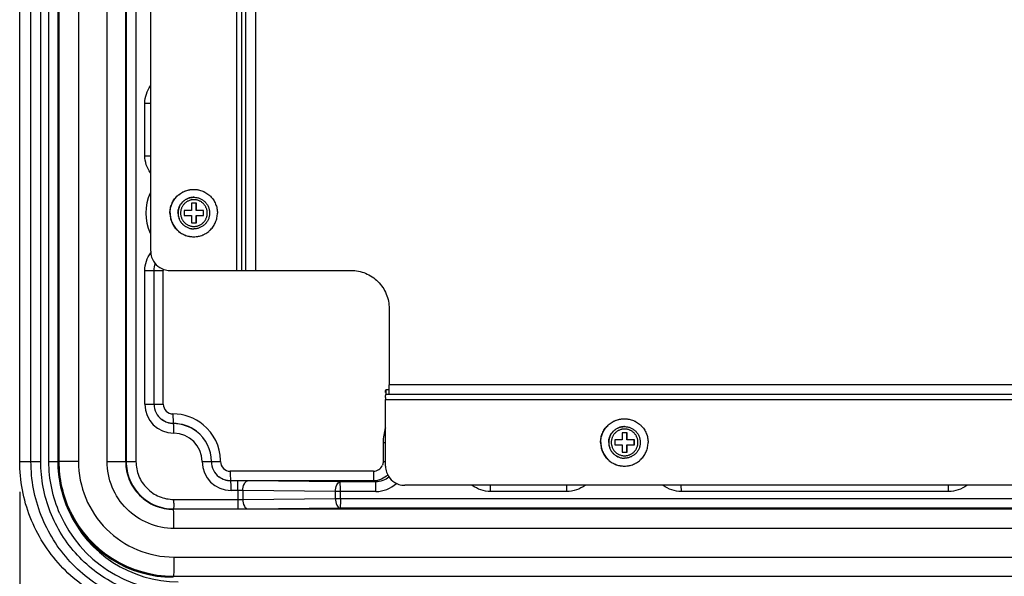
# Model space of a CAD drawing. Header units: inches. Extents: x 0 to 34, y 0 to 22.
# Tile 4 of 124: x 1.9 to 3.9, y 12.3 to 13.5. Entities that reach past the tile are written whole.
import ezdxf

# ---------------------------------------------------------------- set-up
doc = ezdxf.new("R2010")
doc.units = ezdxf.units.IN
doc.header["$LTSCALE"] = 1.87
doc.header["$MEASUREMENT"] = 0
doc.layers.get('0').update_dxf_attribs({"linetype": 'CONTINUOUS'})
doc.layers.add('02___PRT_ALL_AXES', color=7, linetype='CONTINUOUS')
doc.layers.add('DIMENSIONS', color=7, linetype='CONTINUOUS')
doc.styles.get("Standard").update_dxf_attribs({"font": 'txt', "width": 0.8})
doc.dimstyles.new('DIMSTYLE_2', dxfattribs={"dimtxt": 0.125, "dimasz": 0.18, "dimexe": 0.125, "dimexo": 0.0625, "dimgap": 0.0625, "dimtad": 0, "dimtih": 1, "dimtoh": 1, "dimlfac": 2, "dimzin": 0, "dimdsep": 46, "dimtxsty": 'STANDARD', "dimblk": '_FILLED', "dimblk1": '_FILLED', "dimblk2": '_FILLED', "dimcen": 0.09, "dimazin": 0, "dimtp": 0.01, "dimtm": 0.01, "dimtfac": 1, "dimtofl": 0, "dimtmove": 0, "dimatfit": 3, "dimldrblk": '_FILLED', "dimfxl": 1, "dimtolj": 1, "dimtzin": 0, "dimarcsym": 0})

# ---------------------------------------------------------------- blocks, each defined once
blk = doc.blocks.new('_FILLED')
at = {"color": 0, "linetype": 'BYBLOCK'}
blk.add_solid([(0, 0), (-1, 0.174), (-1, -0.174)], dxfattribs=at)
blk = doc.blocks.new('*D5')
at = {"layer": 'DIMENSIONS', "color": 2, "linetype": 'CONTINUOUS'}
for p, q in [((1.8875, 12.5141), (1.8875, 10.7081)), ((7.6723, 11.77), (7.6723, 10.7081)), ((1.8875, 10.8331), (3.9549, 10.8331)), ((7.6723, 10.8331), (5.6049, 10.8331))]:
    blk.add_line(p, q, dxfattribs=at)
at = {"layer": 'DIMENSIONS', "color": 2, "linetype": 'CONTINUOUS', "xscale": 0.18, "yscale": 0.18, "zscale": 0.18, "rotation": 180}
blk.add_blockref('_FILLED', (1.8875, 10.8331), dxfattribs=at)
at = {"layer": 'DIMENSIONS', "color": 2, "linetype": 'CONTINUOUS', "xscale": 0.18, "yscale": 0.18, "zscale": 0.18}
blk.add_blockref('_FILLED', (7.6723, 10.8331), dxfattribs=at)
at = {"layer": 'DIMENSIONS', "color": 2, "linetype": 'CONTINUOUS', "insert": (4.7799, 10.8956), "char_height": 0.125, "width": 1.525, "attachment_point": 2, "line_spacing_factor": 0.9}
blk.add_mtext('293.86{\\ftxt.shx;\\W1.000000;\\H0.125000; }[11.569]', dxfattribs=at)
blk = doc.blocks.new('*D6')
at = {"layer": 'DIMENSIONS', "color": 2, "linetype": 'CONTINUOUS'}
for p, q in [((1.8875, 12.5141), (1.8875, 9.9581)), ((13.1711, 11.77), (13.1711, 9.9581)), ((1.8875, 10.0831), (6.6043, 10.0831)), ((13.1711, 10.0831), (8.4543, 10.0831))]:
    blk.add_line(p, q, dxfattribs=at)
at = {"layer": 'DIMENSIONS', "color": 2, "linetype": 'CONTINUOUS', "xscale": 0.18, "yscale": 0.18, "zscale": 0.18}
for p, rotation in [((1.8875, 10.0831), 180), ((13.1711, 10.0831), 360)]:
    blk.add_blockref('_FILLED', p, dxfattribs=dict(at, rotation=rotation))
at = {"layer": 'DIMENSIONS', "color": 2, "linetype": 'CONTINUOUS', "insert": (7.5293, 10.1456), "char_height": 0.125, "width": 1.725, "attachment_point": 2, "line_spacing_factor": 0.9}
blk.add_mtext('(573.21{\\ftxt.shx;\\W1.000000;\\H0.125000; }[22.567])', dxfattribs=at)

msp = doc.modelspace()

# ---------------------------------------------------------------- linework, layer by layer
at = {"color": 7, "linetype": 'CONTINUOUS'}
for p, q in [((1.8875, 12.5766), (1.8875, 16.7498)), ((1.9108, 12.5766), (1.9108, 16.7498)), ((1.931, 12.5766), (1.931, 16.7498)), ((1.9477, 12.5766), (1.9477, 16.7498)), ((1.9668, 12.5766), (1.9668, 16.7498)), ((1.968, 12.5766), (1.968, 16.7498)), ((1.9682, 16.7498), (1.9682, 12.5766)), ((2.0087, 16.7498), (2.0087, 12.5766)), ((2.0677, 12.5766), (2.0677, 16.7498)), ((2.106, 12.5766), (2.106, 16.7498)), ((2.107, 16.7498), (2.107, 12.5766)), ((2.1272, 16.7498), (2.1272, 12.5766)), ((2.3343, 14.742), (2.3343, 12.9703)), ((2.3447, 14.742), (2.3447, 12.9703)), ((2.3534, 12.9703), (2.3534, 14.742)), ((2.374, 12.9703), (2.374, 14.742)), ((2.1576, 13.0097), (2.1576, 14.7026)), ((2.1455, 13.2065), (2.1455, 13.3148)), ((2.1455, 13.3148), (2.1573, 13.3148)), ((2.1455, 13.2065), (2.1573, 13.2065)), ((2.2266, 13.0934), (2.2266, 13.0834)), ((2.2417, 13.0934), (2.2266, 13.0934)), ((2.2417, 13.1085), (2.2417, 13.0934)), ((2.2517, 13.1085), (2.2417, 13.1085)), ((2.2515, 13.0934), (2.2515, 13.1085)), ((2.2667, 13.0934), (2.2515, 13.0934)), ((2.2517, 13.0934), (2.2517, 13.1085)), ((2.2665, 13.0834), (2.2665, 13.0934)), ((2.2667, 13.0834), (2.2667, 13.0934)), ((2.2266, 13.0834), (2.2417, 13.0834)), ((2.2417, 13.0834), (2.2417, 13.0684)), ((2.2515, 13.0684), (2.2515, 13.0834)), ((2.2515, 13.0834), (2.2667, 13.0834)), ((2.2517, 13.0684), (2.2517, 13.0834)), ((2.2417, 13.0684), (2.2517, 13.0684)), ((2.1455, 12.6947), (2.1455, 12.9703)), ((2.1455, 12.9703), (2.1835, 12.9703)), ((2.1646, 12.6947), (2.1646, 12.9703)), ((2.1835, 12.6947), (2.1835, 12.9703)), ((2.197, 12.9703), (2.5704, 12.9703)), ((2.6488, 12.8916), (2.6491, 12.8916)), ((2.6491, 12.8916), (2.6491, 12.7345)), ((6.7813, 12.7345), (2.6491, 12.7345)), ((2.6421, 12.7244), (2.6421, 12.7144)), ((6.7807, 12.7144), (2.6421, 12.7144)), ((2.1455, 12.6947), (2.1835, 12.6947)), ((2.6418, 12.567), (2.6418, 12.7044)), ((2.6418, 12.7044), (6.7739, 12.7044)), ((2.2047, 12.6547), (2.2041, 12.655)), ((2.2521, 12.6386), (2.2517, 12.6389)), ((3.1294, 12.636), (3.1294, 12.621)), ((3.1394, 12.636), (3.1294, 12.636)), ((3.1392, 12.621), (3.1392, 12.636)), ((3.1394, 12.621), (3.1394, 12.636)), ((2.6367, 12.616), (2.6367, 12.5766)), ((2.6367, 12.616), (2.6415, 12.616)), ((3.1144, 12.621), (3.1144, 12.611)), ((3.1294, 12.621), (3.1144, 12.621)), ((3.1144, 12.611), (3.1294, 12.611)), ((3.1294, 12.611), (3.1294, 12.5959)), ((3.1545, 12.621), (3.1392, 12.621)), ((3.1392, 12.5959), (3.1392, 12.611)), ((3.1392, 12.611), (3.1545, 12.611)), ((3.1394, 12.5959), (3.1394, 12.611)), ((3.1543, 12.611), (3.1543, 12.621)), ((3.1545, 12.611), (3.1545, 12.621)), ((3.1294, 12.5959), (3.1394, 12.5959)), ((1.8875, 12.5766), (1.931, 12.5766)), ((1.9477, 12.5766), (1.9673, 12.5766)), ((2.0087, 12.5766), (1.968, 12.5766)), ((2.0677, 12.5766), (2.106, 12.5766)), ((2.106, 12.5766), (2.1272, 12.5766)), ((2.2635, 12.5766), (2.3016, 12.5766)), ((2.6367, 12.5766), (2.6415, 12.5766)), ((2.6167, 12.5566), (2.3216, 12.5566)), ((2.3227, 12.5366), (2.3221, 12.5369)), ((2.6173, 12.5369), (2.3221, 12.5369)), ((2.3369, 12.5366), (2.3227, 12.5366)), ((2.548, 12.5345), (2.3573, 12.5365)), ((2.6213, 12.5345), (2.548, 12.5345)), ((2.6213, 12.5345), (2.6173, 12.5369)), ((6.7346, 12.5276), (2.6811, 12.5276)), ((2.8579, 12.5148), (2.8578, 12.5277)), ((3.0153, 12.5148), (3.0152, 12.5277)), ((3.2515, 12.5148), (3.2513, 12.5277)), ((3.8024, 12.5148), (3.8023, 12.5277)), ((2.3375, 12.5169), (2.3233, 12.5169)), ((2.3375, 12.5169), (2.3375, 12.4986)), ((2.3477, 12.5168), (2.3477, 12.4987)), ((2.5383, 12.5148), (2.3477, 12.5168)), ((2.5383, 12.5006), (2.5383, 12.5148)), ((2.6218, 12.5148), (2.5383, 12.5148)), ((2.5486, 12.5006), (2.5486, 12.5148)), ((3.0153, 12.5148), (2.8579, 12.5148)), ((3.8024, 12.5148), (3.2515, 12.5148)), ((2.2052, 12.4986), (2.3375, 12.4986)), ((2.3477, 12.4987), (2.5383, 12.5006)), ((2.5383, 12.5006), (6.8766, 12.5006)), ((2.2041, 12.4786), (2.2047, 12.4789)), ((7.2023, 12.4782), (2.2044, 12.4782)), ((2.2047, 12.4789), (2.3369, 12.4789)), ((2.3573, 12.479), (2.548, 12.4809)), ((2.548, 12.4809), (6.866, 12.4809)), ((7.2034, 12.4388), (2.2055, 12.4388)), ((2.2055, 12.3798), (2.2053, 12.3566)), ((2.2055, 12.3798), (7.2034, 12.3798)), ((2.2044, 12.3404), (7.2023, 12.3404))]:
    msp.add_line(p, q, dxfattribs=at)
at = {"color": 3, "linetype": 'CONTINUOUS'}
msp.add_line((2.6485, 12.7244), (2.6421, 12.7244), dxfattribs=at)
at = {"color": 7, "linetype": 'CONTINUOUS'}
for centre, radius, start, end in [((2.2446, 13.0884), 0.0971, 154.8025, 205.1972), ((2.2466, 13.0884), 0.0325, 269.6213, 270), ((2.1973, 13.0097), 0.0397, 180.0649, 197.9278), ((2.197, 13.0097), 0.0394, 197.9993, 251.9771), ((2.2034, 12.9703), 0.0199, 173.435, 179.9813), ((2.197, 13.0099), 0.0396, 252.0581, 269.9346), ((2.0016, 12.7343), 0.6475, 359.333, 0.0129), ((2.9655, 12.7044), 0.3238, 179.333, 180.0129), ((2.2052, 12.6947), 0.0597, 179.9943, 269.9821), ((2.2047, 12.6947), 0.0401, 179.9933, 232.5428), ((2.2035, 12.6947), 0.02, 179.9882, 269.9882), ((2.2035, 12.5767), 0.098, 50.5463, 90.0025), ((2.2035, 12.5766), 0.0981, 1.6941, 50.5564), ((2.7355, 12.6159), 0.0988, 162.2081, 179.9382), ((2.2052, 12.5766), 0.0584, 359.9943, 89.9821), ((2.2046, 12.5766), 0.0781, 359.9959, 52.5378), ((3.1343, 12.616), 0.0325, 269.6213, 270), ((2.2048, 12.5767), 0.0988, 180.0607, 196.729), ((2.3233, 12.5766), 0.0597, 179.9943, 269.9821), ((2.3227, 12.5766), 0.0401, 179.9933, 232.5428), ((2.2046, 12.5766), 0.097, 0.0012, 1.7211), ((2.3216, 12.5766), 0.02, 179.9882, 269.9882), ((2.6167, 12.5766), 0.02, 270.0123, 337.6849), ((2.6814, 12.567), 0.0397, 180.0649, 197.9278), ((2.2036, 12.5764), 0.0975, 196.7604, 201.5986), ((2.6812, 12.567), 0.0394, 197.9993, 251.9771), ((2.2044, 12.5767), 0.0984, 201.614, 213.6998), ((2.3378, 10.5881), 1.9485, 89.425, 90.0251), ((2.6218, 12.5766), 0.0617, 269.9969, 313.2424), ((2.6812, 12.5672), 0.0396, 252.0581, 269.9346), ((2.2038, 12.5764), 0.0977, 213.7211, 219.1869), ((2.2046, 12.5771), 0.0987, 219.2014, 231.0305), ((2.3379, 12.0295), 0.4873, 88.8503, 90.05), ((2.2039, 12.5762), 0.0977, 231.0464, 236.0655), ((2.2042, 12.5768), 0.0983, 236.0907, 249.6317), ((2.2038, 12.5759), 0.0973, 249.6567, 252.8003), ((2.2042, 12.5772), 0.0987, 252.8351, 269.9373), ((1.5693, 12.4984), 0.6359, 359.3409, 0.0125), ((2.3379, 12.9863), 0.4877, 269.9504, 271.1493), ((2.2148, 12.5765), 0.2672, 203.7837, 269.9926), ((2.2035, 12.5763), 0.2376, 205.0697, 205.7089), ((2.2143, 12.5765), 0.2475, 204.1764, 269.9926), ((2.2041, 12.5765), 0.2382, 205.7002, 269.9929), ((2.2035, 12.5763), 0.2355, 205.2453, 205.7089), ((2.2038, 12.5763), 0.2355, 205.2227, 205.7089), ((2.2041, 12.5765), 0.2361, 205.7002, 269.9929), ((2.2044, 12.5765), 0.2361, 205.7002, 269.9929), ((2.3371, 14.5644), 2.0855, 269.9946, 270.5553)]:
    msp.add_arc(centre, radius, start, end, dxfattribs=at)
for points in [[(2.1455, 13.3148), (2.1455, 13.3273), (2.1498, 13.3404), (2.1573, 13.3504)], [(2.1569, 13.1713), (2.1497, 13.1813), (2.1455, 13.1942), (2.1455, 13.2065)], [(2.1455, 12.9703), (2.1455, 12.983), (2.1499, 12.9963), (2.1576, 13.0064)], [(2.1646, 12.9703), (2.1646, 12.975), (2.1655, 12.9798), (2.1671, 12.9842)], [(2.2041, 12.655), (2.1956, 12.655), (2.1867, 12.658), (2.1799, 12.6632)], [(2.2047, 12.6547), (2.1961, 12.6547), (2.1871, 12.6577), (2.1803, 12.6629)], [(2.2517, 12.6389), (2.2384, 12.6491), (2.2208, 12.655), (2.2041, 12.655)], [(2.2521, 12.6386), (2.2388, 12.6487), (2.2213, 12.6547), (2.2047, 12.6547)], [(1.9704, 12.4688), (1.9556, 12.5024), (1.9477, 12.5399), (1.9477, 12.5766)], [(1.9885, 12.4752), (1.9744, 12.5067), (1.9668, 12.542), (1.9668, 12.5766)], [(1.9905, 12.4758), (1.9758, 12.507), (1.968, 12.5422), (1.968, 12.5766)], [(1.9682, 12.5766), (1.9682, 12.5422), (1.9761, 12.507), (1.9908, 12.4759)], [(2.6367, 12.5766), (2.6367, 12.574), (2.6362, 12.5714), (2.6352, 12.569)], [(2.3221, 12.5369), (2.3136, 12.5369), (2.3047, 12.5399), (2.298, 12.5451)], [(2.3227, 12.5366), (2.3141, 12.5366), (2.3052, 12.5396), (2.2984, 12.5448)], [(2.6462, 12.5494), (2.639, 12.5418), (2.6278, 12.5369), (2.6173, 12.5369)], [(2.6487, 12.5447), (2.6413, 12.5383), (2.631, 12.5345), (2.6213, 12.5345)], [(2.8579, 12.5148), (2.8448, 12.5148), (2.831, 12.5195), (2.8205, 12.5274)], [(3.0528, 12.5274), (3.0423, 12.5195), (3.0285, 12.5148), (3.0153, 12.5148)], [(3.2515, 12.5148), (3.2383, 12.5148), (3.2245, 12.5195), (3.2141, 12.5274)], [(3.8398, 12.5274), (3.8294, 12.5195), (3.8156, 12.5148), (3.8024, 12.5148)]]:
    msp.add_open_spline(points, degree=3, dxfattribs=at)
for points, knots in [([(2.2466, 13.1209), (2.2455, 13.1209), (2.2434, 13.1208), (2.2402, 13.1204), (2.2371, 13.1196), (2.2341, 13.1185), (2.2312, 13.1171), (2.2285, 13.1155), (2.2259, 13.1136), (2.2235, 13.1114), (2.2214, 13.1091), (2.2195, 13.1065), (2.2179, 13.1038), (2.2165, 13.1009), (2.2154, 13.0979), (2.2146, 13.0948), (2.2142, 13.0916), (2.2141, 13.0895), (2.2141, 13.0884)], [0, 0, 0, 0, 0.062487, 0.124975, 0.187464, 0.249954, 0.312446, 0.37494, 0.437436, 0.499935, 0.562437, 0.62494, 0.687446, 0.749956, 0.812462, 0.874972, 0.937504, 1, 1, 1, 1]), ([(2.2742, 13.0884), (2.2742, 13.0893), (2.2741, 13.0911), (2.2737, 13.0938), (2.273, 13.0964), (2.2721, 13.099), (2.271, 13.1014), (2.2696, 13.1037), (2.268, 13.1059), (2.2662, 13.1079), (2.2642, 13.1097), (2.262, 13.1113), (2.2597, 13.1127), (2.2572, 13.1139), (2.2547, 13.1148), (2.2521, 13.1154), (2.2494, 13.1158), (2.2467, 13.116), (2.244, 13.1158), (2.2413, 13.1154), (2.2387, 13.1148), (2.2362, 13.1139), (2.2337, 13.1127), (2.2314, 13.1113), (2.2292, 13.1097), (2.2272, 13.1079), (2.2254, 13.1059), (2.2238, 13.1037), (2.2224, 13.1014), (2.2213, 13.099), (2.2203, 13.0964), (2.2197, 13.0938), (2.2193, 13.0911), (2.2192, 13.0893), (2.2192, 13.0884)], [0, 0, 0, 0, 0.031248, 0.062514, 0.093769, 0.125022, 0.156277, 0.18753, 0.218782, 0.250032, 0.281282, 0.31253, 0.343777, 0.375023, 0.406268, 0.437512, 0.468756, 0.5, 0.531244, 0.562488, 0.593732, 0.624977, 0.656223, 0.68747, 0.718718, 0.749968, 0.781218, 0.81247, 0.843723, 0.874978, 0.906231, 0.937486, 0.968752, 1, 1, 1, 1]), ([(2.2466, 13.1209), (2.2476, 13.1209), (2.2497, 13.1208), (2.2529, 13.1204), (2.256, 13.1196), (2.259, 13.1185), (2.2619, 13.1171), (2.2646, 13.1155), (2.2672, 13.1136), (2.2696, 13.1114), (2.2717, 13.1091), (2.2736, 13.1065), (2.2753, 13.1038), (2.2766, 13.1009), (2.2777, 13.0979), (2.2785, 13.0948), (2.2789, 13.0916), (2.279, 13.0895), (2.279, 13.0884)], [0, 0, 0, 0, 0.062478, 0.124986, 0.187475, 0.249966, 0.312461, 0.374957, 0.437454, 0.499953, 0.562454, 0.624956, 0.687461, 0.749968, 0.812473, 0.874978, 0.937504, 1, 1, 1, 1]), ([(2.2141, 13.0884), (2.2141, 13.0874), (2.2142, 13.0852), (2.2146, 13.0821), (2.2154, 13.079), (2.2165, 13.076), (2.2178, 13.0731), (2.2195, 13.0704), (2.2213, 13.0678), (2.2235, 13.0655), (2.2258, 13.0633), (2.2284, 13.0614), (2.2311, 13.0598), (2.234, 13.0584), (2.2369, 13.0573), (2.24, 13.0565), (2.2432, 13.0561), (2.2453, 13.0559), (2.2463, 13.0559)], [0, 0, 0, 0, 0.062496, 0.125028, 0.187538, 0.250044, 0.312553, 0.37506, 0.437563, 0.500065, 0.562564, 0.62506, 0.687554, 0.750046, 0.812536, 0.875025, 0.937513, 1, 1, 1, 1]), ([(2.2192, 13.0884), (2.2192, 13.0875), (2.2193, 13.0857), (2.2197, 13.0831), (2.2203, 13.0804), (2.2213, 13.0779), (2.2224, 13.0754), (2.2238, 13.0731), (2.2254, 13.071), (2.2272, 13.0689), (2.2292, 13.0671), (2.2314, 13.0655), (2.2337, 13.0641), (2.2362, 13.063), (2.2387, 13.0621), (2.2413, 13.0614), (2.244, 13.061), (2.2467, 13.0609), (2.2494, 13.061), (2.2521, 13.0614), (2.2547, 13.0621), (2.2572, 13.063), (2.2597, 13.0641), (2.262, 13.0655), (2.2642, 13.0671), (2.2662, 13.0689), (2.268, 13.071), (2.2696, 13.0731), (2.271, 13.0754), (2.2721, 13.0779), (2.273, 13.0804), (2.2737, 13.0831), (2.2741, 13.0857), (2.2742, 13.0875), (2.2742, 13.0884)], [0, 0, 0, 0, 0.031248, 0.062514, 0.093769, 0.125022, 0.156277, 0.18753, 0.218782, 0.250032, 0.281282, 0.31253, 0.343777, 0.375023, 0.406268, 0.437512, 0.468756, 0.5, 0.531244, 0.562488, 0.593732, 0.624977, 0.656223, 0.68747, 0.718718, 0.749968, 0.781218, 0.81247, 0.843723, 0.874978, 0.906231, 0.937486, 0.968752, 1, 1, 1, 1]), ([(2.279, 13.0884), (2.279, 13.0874), (2.2789, 13.0852), (2.2785, 13.0821), (2.2777, 13.079), (2.2766, 13.076), (2.2753, 13.0731), (2.2736, 13.0703), (2.2717, 13.0678), (2.2696, 13.0654), (2.2672, 13.0633), (2.2646, 13.0614), (2.2619, 13.0597), (2.259, 13.0584), (2.256, 13.0573), (2.2529, 13.0565), (2.2497, 13.056), (2.2476, 13.0559), (2.2466, 13.0559)], [0, 0, 0, 0, 0.062496, 0.125022, 0.187527, 0.250032, 0.312539, 0.375044, 0.437546, 0.500047, 0.562546, 0.625043, 0.687539, 0.750034, 0.812525, 0.875014, 0.937522, 1, 1, 1, 1]), ([(2.5704, 12.9703), (2.5806, 12.9703), (2.6013, 12.9662), (2.6275, 12.9487), (2.645, 12.9225), (2.6491, 12.9018), (2.6491, 12.8916)], [0, 0, 0, 0, 0.249971, 0.499933, 0.749934, 1, 1, 1, 1]), ([(2.6485, 12.7144), (2.6486, 12.7144), (2.6486, 12.7149), (2.6487, 12.7154), (2.6488, 12.7165), (2.6489, 12.7186), (2.649, 12.7221), (2.6491, 12.7251), (2.6491, 12.7268)], [0, 0, 0, 0, 0.01884, 0.071332, 0.157123, 0.274586, 0.593065, 1, 1, 1, 1]), ([(2.6418, 12.7082), (2.6418, 12.7091), (2.6419, 12.7105), (2.6418, 12.7126), (2.6421, 12.7135), (2.6419, 12.7144), (2.6421, 12.7144)], [0, 0, 0, 0, 0.407104, 0.725716, 0.929041, 1, 1, 1, 1]), ([(2.2035, 12.6747), (2.2035, 12.6722), (2.2035, 12.6676), (2.2036, 12.6622), (2.2038, 12.6587), (2.2038, 12.6568), (2.204, 12.6558), (2.2039, 12.6551), (2.2041, 12.655)], [0, 0, 0, 0, 0.378267, 0.700255, 0.824572, 0.918114, 0.977145, 1, 1, 1, 1]), ([(2.2052, 12.635), (2.2052, 12.6375), (2.2052, 12.6421), (2.2051, 12.6475), (2.205, 12.651), (2.2049, 12.6529), (2.2047, 12.6539), (2.2048, 12.6546), (2.2047, 12.6547)], [0, 0, 0, 0, 0.378267, 0.700255, 0.824572, 0.918114, 0.977145, 1, 1, 1, 1]), ([(3.1343, 12.6485), (3.1332, 12.6485), (3.1311, 12.6484), (3.1279, 12.6479), (3.1248, 12.6471), (3.1218, 12.6461), (3.1189, 12.6447), (3.1162, 12.6431), (3.1136, 12.6411), (3.1113, 12.639), (3.1091, 12.6366), (3.1072, 12.6341), (3.1056, 12.6313), (3.1042, 12.6284), (3.1031, 12.6254), (3.1024, 12.6223), (3.1019, 12.6192), (3.1018, 12.617), (3.1018, 12.616)], [0, 0, 0, 0, 0.062487, 0.124975, 0.187464, 0.249954, 0.312446, 0.37494, 0.437436, 0.499935, 0.562437, 0.62494, 0.687446, 0.749956, 0.812462, 0.874972, 0.937504, 1, 1, 1, 1]), ([(3.1343, 12.6485), (3.1353, 12.6485), (3.1375, 12.6484), (3.1406, 12.6479), (3.1437, 12.6471), (3.1467, 12.6461), (3.1496, 12.6447), (3.1524, 12.6431), (3.1549, 12.6411), (3.1573, 12.639), (3.1594, 12.6366), (3.1613, 12.6341), (3.163, 12.6313), (3.1643, 12.6284), (3.1654, 12.6254), (3.1662, 12.6223), (3.1667, 12.6192), (3.1668, 12.617), (3.1668, 12.616)], [0, 0, 0, 0, 0.062478, 0.124986, 0.187475, 0.249966, 0.312461, 0.374957, 0.437454, 0.499953, 0.562454, 0.624956, 0.687461, 0.749968, 0.812473, 0.874978, 0.937504, 1, 1, 1, 1]), ([(3.1619, 12.616), (3.1619, 12.6169), (3.1618, 12.6187), (3.1614, 12.6214), (3.1608, 12.624), (3.1599, 12.6265), (3.1587, 12.629), (3.1573, 12.6313), (3.1557, 12.6335), (3.1539, 12.6355), (3.1519, 12.6373), (3.1497, 12.6389), (3.1474, 12.6403), (3.145, 12.6414), (3.1424, 12.6423), (3.1398, 12.643), (3.1371, 12.6434), (3.1344, 12.6435), (3.1317, 12.6434), (3.129, 12.643), (3.1264, 12.6423), (3.1239, 12.6414), (3.1214, 12.6403), (3.1191, 12.6389), (3.1169, 12.6373), (3.1149, 12.6355), (3.1131, 12.6335), (3.1115, 12.6313), (3.1101, 12.629), (3.109, 12.6265), (3.1081, 12.624), (3.1074, 12.6214), (3.107, 12.6187), (3.1069, 12.6169), (3.1069, 12.616)], [0, 0, 0, 0, 0.031248, 0.062514, 0.093769, 0.125022, 0.156277, 0.18753, 0.218782, 0.250032, 0.281282, 0.31253, 0.343777, 0.375023, 0.406268, 0.437512, 0.468756, 0.5, 0.531244, 0.562488, 0.593732, 0.624977, 0.656223, 0.68747, 0.718718, 0.749968, 0.781218, 0.81247, 0.843723, 0.874978, 0.906231, 0.937486, 0.968752, 1, 1, 1, 1]), ([(3.1018, 12.616), (3.1018, 12.6149), (3.1019, 12.6128), (3.1024, 12.6097), (3.1031, 12.6066), (3.1042, 12.6036), (3.1055, 12.6007), (3.1072, 12.598), (3.1091, 12.5954), (3.1112, 12.593), (3.1135, 12.5909), (3.1161, 12.589), (3.1188, 12.5873), (3.1217, 12.586), (3.1247, 12.5849), (3.1277, 12.5841), (3.1309, 12.5836), (3.133, 12.5835), (3.1341, 12.5835)], [0, 0, 0, 0, 0.062496, 0.125028, 0.187538, 0.250044, 0.312553, 0.37506, 0.437563, 0.500065, 0.562564, 0.62506, 0.687554, 0.750046, 0.812536, 0.875025, 0.937513, 1, 1, 1, 1]), ([(3.1069, 12.616), (3.1069, 12.6151), (3.107, 12.6133), (3.1074, 12.6106), (3.1081, 12.608), (3.109, 12.6054), (3.1101, 12.603), (3.1115, 12.6007), (3.1131, 12.5985), (3.1149, 12.5965), (3.1169, 12.5947), (3.1191, 12.5931), (3.1214, 12.5917), (3.1239, 12.5905), (3.1264, 12.5896), (3.129, 12.589), (3.1317, 12.5886), (3.1344, 12.5884), (3.1371, 12.5886), (3.1398, 12.589), (3.1424, 12.5896), (3.145, 12.5905), (3.1474, 12.5917), (3.1497, 12.5931), (3.1519, 12.5947), (3.1539, 12.5965), (3.1557, 12.5985), (3.1573, 12.6007), (3.1587, 12.603), (3.1599, 12.6054), (3.1608, 12.608), (3.1614, 12.6106), (3.1618, 12.6133), (3.1619, 12.6151), (3.1619, 12.616)], [0, 0, 0, 0, 0.031248, 0.062514, 0.093769, 0.125022, 0.156277, 0.18753, 0.218782, 0.250032, 0.281282, 0.31253, 0.343777, 0.375023, 0.406268, 0.437512, 0.468756, 0.5, 0.531244, 0.562488, 0.593732, 0.624977, 0.656223, 0.68747, 0.718718, 0.749968, 0.781218, 0.81247, 0.843723, 0.874978, 0.906231, 0.937486, 0.968752, 1, 1, 1, 1]), ([(3.1668, 12.616), (3.1668, 12.6149), (3.1667, 12.6128), (3.1662, 12.6096), (3.1654, 12.6065), (3.1643, 12.6035), (3.163, 12.6006), (3.1613, 12.5979), (3.1594, 12.5953), (3.1573, 12.593), (3.1549, 12.5908), (3.1524, 12.5889), (3.1496, 12.5873), (3.1467, 12.5859), (3.1437, 12.5848), (3.1406, 12.5841), (3.1375, 12.5836), (3.1353, 12.5835), (3.1343, 12.5835)], [0, 0, 0, 0, 0.062496, 0.125022, 0.187527, 0.250032, 0.312539, 0.375044, 0.437546, 0.500047, 0.562546, 0.625043, 0.687539, 0.750034, 0.812525, 0.875014, 0.937522, 1, 1, 1, 1]), ([(2.1785, 12.2628), (2.1396, 12.2657), (2.0622, 12.2864), (1.9661, 12.3576), (1.9024, 12.4589), (1.8875, 12.5376), (1.8875, 12.5766)], [0, 0, 0, 0, 0.249959, 0.499935, 0.749949, 1, 1, 1, 1]), ([(2.1915, 12.2739), (2.154, 12.2767), (2.0793, 12.2967), (1.9865, 12.3653), (1.9251, 12.463), (1.9108, 12.539), (1.9108, 12.5766)], [0, 0, 0, 0, 0.249959, 0.499935, 0.749949, 1, 1, 1, 1]), ([(2.1935, 12.2935), (2.1585, 12.2961), (2.0886, 12.3148), (2.0018, 12.379), (1.9444, 12.4704), (1.931, 12.5414), (1.931, 12.5766)], [0, 0, 0, 0, 0.249956, 0.499935, 0.749951, 1, 1, 1, 1]), ([(2.0087, 12.5766), (2.0087, 12.551), (2.019, 12.4993), (2.0627, 12.4338), (2.1281, 12.39), (2.1799, 12.3798), (2.2055, 12.3798)], [0, 0, 0, 0, 0.250051, 0.500067, 0.750044, 1, 1, 1, 1]), ([(2.2055, 12.4388), (2.1876, 12.4388), (2.1513, 12.446), (2.1056, 12.4767), (2.0749, 12.5225), (2.0677, 12.5587), (2.0677, 12.5766)], [0, 0, 0, 0, 0.249964, 0.499933, 0.749941, 1, 1, 1, 1]), ([(2.106, 12.5766), (2.106, 12.5638), (2.1111, 12.5379), (2.133, 12.5052), (2.1657, 12.4833), (2.1916, 12.4782), (2.2044, 12.4782)], [0, 0, 0, 0, 0.250111, 0.500131, 0.750074, 1, 1, 1, 1]), ([(2.107, 12.5766), (2.107, 12.5639), (2.112, 12.5382), (2.1338, 12.5057), (2.1662, 12.484), (2.1919, 12.4789), (2.2047, 12.4789)], [0, 0, 0, 0, 0.250079, 0.500067, 0.750016, 1, 1, 1, 1]), ([(2.1272, 12.5766), (2.1272, 12.5665), (2.1312, 12.5459), (2.1486, 12.52), (2.1745, 12.5026), (2.1951, 12.4986), (2.2052, 12.4986)], [0, 0, 0, 0, 0.250069, 0.500067, 0.750027, 1, 1, 1, 1]), ([(2.3216, 12.5566), (2.3216, 12.5541), (2.3216, 12.5495), (2.3217, 12.5441), (2.3218, 12.5406), (2.3218, 12.5387), (2.3221, 12.5377), (2.322, 12.537), (2.3221, 12.5369)], [0, 0, 0, 0, 0.378267, 0.700255, 0.824572, 0.918114, 0.977145, 1, 1, 1, 1]), ([(2.6167, 12.5566), (2.6167, 12.5541), (2.6168, 12.5495), (2.6168, 12.5441), (2.617, 12.5406), (2.617, 12.5387), (2.6172, 12.5377), (2.6172, 12.537), (2.6173, 12.5369)], [0, 0, 0, 0, 0.378267, 0.700255, 0.824572, 0.918114, 0.977145, 1, 1, 1, 1]), ([(2.3233, 12.5169), (2.3233, 12.5194), (2.3232, 12.5239), (2.3232, 12.5294), (2.323, 12.5329), (2.323, 12.5348), (2.3228, 12.5358), (2.3228, 12.5365), (2.3227, 12.5366)], [0, 0, 0, 0, 0.378267, 0.700255, 0.824572, 0.918114, 0.977145, 1, 1, 1, 1]), ([(2.3375, 12.5169), (2.3375, 12.5194), (2.3375, 12.5239), (2.3374, 12.5294), (2.3372, 12.5329), (2.3372, 12.5348), (2.337, 12.5358), (2.3371, 12.5365), (2.3369, 12.5366)], [0, 0, 0, 0, 0.377789, 0.700347, 0.824692, 0.917962, 0.977018, 1, 1, 1, 1]), ([(2.3477, 12.5168), (2.3477, 12.5215), (2.3485, 12.5289), (2.3544, 12.5364), (2.3573, 12.5365)], [0, 0, 0, 0, 0.611737, 1, 1, 1, 1]), ([(2.5383, 12.5148), (2.5384, 12.5195), (2.5392, 12.527), (2.545, 12.5344), (2.548, 12.5345)], [0, 0, 0, 0, 0.611697, 1, 1, 1, 1]), ([(2.5486, 12.5148), (2.5486, 12.5173), (2.5485, 12.5219), (2.5485, 12.5273), (2.5483, 12.5308), (2.5483, 12.5327), (2.5481, 12.5337), (2.5481, 12.5344), (2.548, 12.5345)], [0, 0, 0, 0, 0.378257, 0.700243, 0.824565, 0.918113, 0.977145, 1, 1, 1, 1]), ([(2.6218, 12.5148), (2.6218, 12.5173), (2.6218, 12.5219), (2.6217, 12.5273), (2.6216, 12.5308), (2.6215, 12.5327), (2.6213, 12.5337), (2.6214, 12.5344), (2.6213, 12.5345)], [0, 0, 0, 0, 0.378267, 0.700255, 0.824572, 0.918114, 0.977145, 1, 1, 1, 1]), ([(2.2052, 12.4911), (2.2051, 12.4895), (2.205, 12.4866), (2.2051, 12.4827), (2.2047, 12.4805), (2.2049, 12.479), (2.2047, 12.4789)], [0, 0, 0, 0, 0.401598, 0.717969, 0.923094, 1, 1, 1, 1]), ([(2.3375, 12.4986), (2.3375, 12.4961), (2.3375, 12.4915), (2.3374, 12.4861), (2.3372, 12.4825), (2.3372, 12.4807), (2.337, 12.4796), (2.3371, 12.479), (2.3369, 12.4789)], [0, 0, 0, 0, 0.377789, 0.700347, 0.824692, 0.917962, 0.977018, 1, 1, 1, 1]), ([(2.3477, 12.4987), (2.3477, 12.494), (2.3485, 12.4865), (2.3544, 12.4791), (2.3573, 12.479)], [0, 0, 0, 0, 0.611737, 1, 1, 1, 1]), ([(2.5383, 12.5006), (2.5384, 12.4959), (2.5392, 12.4885), (2.545, 12.481), (2.548, 12.4809)], [0, 0, 0, 0, 0.611688, 1, 1, 1, 1]), ([(2.5486, 12.5006), (2.5486, 12.4981), (2.5485, 12.4935), (2.5485, 12.4881), (2.5483, 12.4846), (2.5483, 12.4827), (2.5481, 12.4817), (2.5481, 12.481), (2.548, 12.4809)], [0, 0, 0, 0, 0.378263, 0.700253, 0.824571, 0.918113, 0.977144, 1, 1, 1, 1]), ([(2.2055, 12.4388), (2.2055, 12.4438), (2.2055, 12.4511), (2.2053, 12.4604), (2.2052, 12.4663), (2.205, 12.471), (2.2049, 12.4749), (2.2045, 12.4766), (2.2046, 12.4782), (2.2044, 12.4782)], [0, 0, 0, 0, 0.382226, 0.554872, 0.706204, 0.830508, 0.92292, 0.979992, 1, 1, 1, 1]), ([(2.2053, 12.3566), (2.2052, 12.3544), (2.2051, 12.3504), (2.2049, 12.3458), (2.2048, 12.343), (2.2047, 12.3416), (2.2045, 12.3409), (2.2045, 12.3404), (2.2044, 12.3404)], [0, 0, 0, 0, 0.417378, 0.733361, 0.847705, 0.930663, 0.981323, 1, 1, 1, 1])]:
    msp.add_open_spline(points, degree=3, knots=knots, dxfattribs=at)
at = {"color": 3, "linetype": 'CONTINUOUS'}
msp.add_open_spline([(2.6417, 12.7186), (2.6417, 12.7194), (2.6418, 12.7208), (2.6418, 12.7228), (2.642, 12.7237), (2.6419, 12.7244), (2.6421, 12.7244)], degree=3, knots=[0, 0, 0, 0, 0.422769, 0.737654, 0.931784, 1, 1, 1, 1], dxfattribs=at)
at = {"layer": '02___PRT_ALL_AXES', "color": 7, "linetype": 'CONTINUOUS'}
for p, q in [((2.2466, 13.1209), (2.2463, 13.1209)), ((2.2466, 13.0559), (2.2463, 13.0559)), ((3.1343, 12.6485), (3.1341, 12.6485)), ((3.1343, 12.5835), (3.1341, 12.5835))]:
    msp.add_line(p, q, dxfattribs=at)
for points, knots in [([(2.1972, 13.0884), (2.1972, 13.09), (2.1974, 13.0932), (2.1981, 13.098), (2.1993, 13.1026), (2.2009, 13.1071), (2.2029, 13.1114), (2.2054, 13.1156), (2.2082, 13.1194), (2.2109, 13.1224), (2.2132, 13.1246), (2.2157, 13.1266), (2.2189, 13.129), (2.2223, 13.1311), (2.2251, 13.1325), (2.2281, 13.1338), (2.2318, 13.1352), (2.2357, 13.1361), (2.2388, 13.1367), (2.242, 13.1371), (2.2444, 13.1372), (2.246, 13.1372)], [0, 0, 0, 0, 0.062499, 0.125022, 0.187526, 0.250032, 0.312537, 0.37504, 0.43754, 0.500037, 0.531295, 0.562551, 0.625044, 0.687535, 0.718788, 0.750042, 0.812528, 0.875013, 0.906265, 0.937516, 1, 1, 1, 1]), ([(2.1976, 13.0884), (2.1976, 13.09), (2.1978, 13.0932), (2.1985, 13.098), (2.1996, 13.1026), (2.2012, 13.1071), (2.2033, 13.1114), (2.2058, 13.1156), (2.2086, 13.1194), (2.2113, 13.1224), (2.2136, 13.1246), (2.216, 13.1266), (2.2192, 13.129), (2.2226, 13.1311), (2.2255, 13.1325), (2.2284, 13.1338), (2.2322, 13.1352), (2.236, 13.1361), (2.2392, 13.1367), (2.2423, 13.1371), (2.2447, 13.1372), (2.2463, 13.1372)], [0, 0, 0, 0, 0.062499, 0.125022, 0.187526, 0.250032, 0.312537, 0.37504, 0.43754, 0.500037, 0.531295, 0.562551, 0.625044, 0.687535, 0.718788, 0.750042, 0.812528, 0.875013, 0.906265, 0.937516, 1, 1, 1, 1]), ([(2.2463, 13.1372), (2.2479, 13.1372), (2.2503, 13.1371), (2.2535, 13.1367), (2.2566, 13.1361), (2.2605, 13.1352), (2.2643, 13.1338), (2.2672, 13.1325), (2.27, 13.1311), (2.2735, 13.129), (2.2767, 13.1266), (2.2791, 13.1246), (2.2814, 13.1224), (2.2841, 13.1194), (2.2869, 13.1156), (2.2894, 13.1114), (2.2914, 13.1071), (2.293, 13.1026), (2.2942, 13.098), (2.2949, 13.0932), (2.2951, 13.09), (2.2951, 13.0884)], [0, 0, 0, 0, 0.062484, 0.093735, 0.124987, 0.187472, 0.249958, 0.281212, 0.312465, 0.374956, 0.437449, 0.468705, 0.499963, 0.56246, 0.62496, 0.687463, 0.749968, 0.812474, 0.874978, 0.937501, 1, 1, 1, 1]), ([(2.2138, 13.0884), (2.2138, 13.0895), (2.214, 13.0916), (2.2144, 13.0948), (2.2152, 13.0979), (2.2163, 13.1009), (2.2176, 13.1038), (2.2193, 13.1065), (2.2212, 13.1091), (2.2233, 13.1114), (2.2257, 13.1136), (2.2283, 13.1155), (2.231, 13.1171), (2.2339, 13.1185), (2.2369, 13.1196), (2.24, 13.1204), (2.2431, 13.1208), (2.2453, 13.1209), (2.2463, 13.1209)], [0, 0, 0, 0, 0.062497, 0.125029, 0.187539, 0.250045, 0.312554, 0.375061, 0.437564, 0.500066, 0.562564, 0.625061, 0.687555, 0.750046, 0.812537, 0.875025, 0.937513, 1, 1, 1, 1]), ([(2.1972, 13.0884), (2.1972, 13.0868), (2.1974, 13.0836), (2.1981, 13.0789), (2.1993, 13.0743), (2.2009, 13.0697), (2.2029, 13.0654), (2.2054, 13.0613), (2.2082, 13.0575), (2.2109, 13.0545), (2.2132, 13.0523), (2.2157, 13.0502), (2.2189, 13.0478), (2.2223, 13.0458), (2.2251, 13.0443), (2.2281, 13.043), (2.2318, 13.0417), (2.2357, 13.0407), (2.2388, 13.0402), (2.242, 13.0398), (2.2444, 13.0397), (2.246, 13.0397)], [0, 0, 0, 0, 0.062499, 0.125022, 0.187526, 0.250032, 0.312537, 0.37504, 0.43754, 0.500037, 0.531295, 0.562551, 0.625044, 0.687535, 0.718788, 0.750042, 0.812528, 0.875013, 0.906265, 0.937516, 1, 1, 1, 1]), ([(2.1976, 13.0884), (2.1976, 13.0868), (2.1978, 13.0836), (2.1985, 13.0789), (2.1996, 13.0743), (2.2012, 13.0697), (2.2033, 13.0654), (2.2058, 13.0613), (2.2086, 13.0575), (2.2113, 13.0545), (2.2136, 13.0523), (2.216, 13.0502), (2.2192, 13.0478), (2.2226, 13.0458), (2.2255, 13.0443), (2.2284, 13.043), (2.2322, 13.0417), (2.236, 13.0407), (2.2392, 13.0402), (2.2423, 13.0398), (2.2447, 13.0397), (2.2463, 13.0397)], [0, 0, 0, 0, 0.062499, 0.125022, 0.187526, 0.250032, 0.312537, 0.37504, 0.43754, 0.500037, 0.531295, 0.562551, 0.625044, 0.687535, 0.718788, 0.750042, 0.812528, 0.875013, 0.906265, 0.937516, 1, 1, 1, 1]), ([(2.2138, 13.0884), (2.2138, 13.0874), (2.214, 13.0852), (2.2144, 13.0821), (2.2152, 13.079), (2.2163, 13.076), (2.2176, 13.0731), (2.2193, 13.0703), (2.2212, 13.0678), (2.2233, 13.0654), (2.2257, 13.0633), (2.2283, 13.0614), (2.231, 13.0597), (2.2339, 13.0584), (2.2369, 13.0573), (2.24, 13.0565), (2.2431, 13.056), (2.2453, 13.0559), (2.2463, 13.0559)], [0, 0, 0, 0, 0.062497, 0.125029, 0.187539, 0.250045, 0.312554, 0.375061, 0.437564, 0.500066, 0.562564, 0.625061, 0.687555, 0.750046, 0.812537, 0.875025, 0.937513, 1, 1, 1, 1]), ([(2.2463, 13.0397), (2.2479, 13.0397), (2.2503, 13.0398), (2.2535, 13.0402), (2.2566, 13.0407), (2.2605, 13.0417), (2.2643, 13.043), (2.2672, 13.0443), (2.27, 13.0458), (2.2735, 13.0478), (2.2767, 13.0502), (2.2791, 13.0523), (2.2814, 13.0545), (2.2841, 13.0575), (2.2869, 13.0613), (2.2894, 13.0654), (2.2914, 13.0697), (2.293, 13.0743), (2.2942, 13.0789), (2.2949, 13.0836), (2.2951, 13.0868), (2.2951, 13.0884)], [0, 0, 0, 0, 0.062484, 0.093735, 0.124987, 0.187472, 0.249958, 0.281212, 0.312465, 0.374956, 0.437449, 0.468705, 0.499963, 0.56246, 0.62496, 0.687463, 0.749968, 0.812474, 0.874978, 0.937501, 1, 1, 1, 1]), ([(3.085, 12.616), (3.085, 12.6176), (3.0851, 12.6208), (3.0858, 12.6255), (3.087, 12.6302), (3.0886, 12.6347), (3.0907, 12.639), (3.0931, 12.6431), (3.096, 12.647), (3.0987, 12.6499), (3.101, 12.6521), (3.1034, 12.6542), (3.1066, 12.6566), (3.11, 12.6586), (3.1129, 12.6601), (3.1158, 12.6614), (3.1195, 12.6627), (3.1234, 12.6637), (3.1265, 12.6642), (3.1297, 12.6646), (3.1321, 12.6647), (3.1337, 12.6647)], [0, 0, 0, 0, 0.062499, 0.125022, 0.187526, 0.250032, 0.312537, 0.37504, 0.43754, 0.500037, 0.531295, 0.562551, 0.625044, 0.687535, 0.718788, 0.750042, 0.812528, 0.875013, 0.906265, 0.937516, 1, 1, 1, 1]), ([(3.0853, 12.616), (3.0853, 12.6176), (3.0855, 12.6208), (3.0862, 12.6255), (3.0874, 12.6302), (3.089, 12.6347), (3.091, 12.639), (3.0935, 12.6431), (3.0963, 12.647), (3.099, 12.6499), (3.1013, 12.6521), (3.1037, 12.6542), (3.1069, 12.6566), (3.1104, 12.6586), (3.1132, 12.6601), (3.1161, 12.6614), (3.1199, 12.6627), (3.1238, 12.6637), (3.1269, 12.6642), (3.1301, 12.6646), (3.1325, 12.6647), (3.1341, 12.6647)], [0, 0, 0, 0, 0.062499, 0.125022, 0.187526, 0.250032, 0.312537, 0.37504, 0.43754, 0.500037, 0.531295, 0.562551, 0.625044, 0.687535, 0.718788, 0.750042, 0.812528, 0.875013, 0.906265, 0.937516, 1, 1, 1, 1]), ([(3.1341, 12.6647), (3.1357, 12.6647), (3.138, 12.6646), (3.1412, 12.6642), (3.1444, 12.6637), (3.1482, 12.6627), (3.152, 12.6614), (3.1549, 12.6601), (3.1578, 12.6586), (3.1612, 12.6566), (3.1644, 12.6542), (3.1668, 12.6521), (3.1691, 12.6499), (3.1718, 12.647), (3.1746, 12.6431), (3.1771, 12.639), (3.1792, 12.6347), (3.1808, 12.6302), (3.1819, 12.6255), (3.1826, 12.6208), (3.1828, 12.6176), (3.1828, 12.616)], [0, 0, 0, 0, 0.062484, 0.093735, 0.124987, 0.187472, 0.249958, 0.281212, 0.312465, 0.374956, 0.437449, 0.468705, 0.499963, 0.56246, 0.62496, 0.687463, 0.749968, 0.812474, 0.874978, 0.937501, 1, 1, 1, 1]), ([(3.1016, 12.616), (3.1016, 12.617), (3.1017, 12.6192), (3.1021, 12.6223), (3.1029, 12.6254), (3.104, 12.6284), (3.1054, 12.6313), (3.107, 12.6341), (3.1089, 12.6366), (3.111, 12.639), (3.1134, 12.6411), (3.116, 12.6431), (3.1187, 12.6447), (3.1216, 12.6461), (3.1246, 12.6471), (3.1277, 12.6479), (3.1309, 12.6484), (3.133, 12.6485), (3.1341, 12.6485)], [0, 0, 0, 0, 0.062497, 0.125029, 0.187539, 0.250045, 0.312554, 0.375061, 0.437564, 0.500066, 0.562564, 0.625061, 0.687555, 0.750046, 0.812537, 0.875025, 0.937513, 1, 1, 1, 1]), ([(3.085, 12.616), (3.085, 12.6144), (3.0851, 12.6112), (3.0858, 12.6065), (3.087, 12.6018), (3.0886, 12.5973), (3.0907, 12.593), (3.0931, 12.5889), (3.096, 12.585), (3.0987, 12.582), (3.101, 12.5798), (3.1034, 12.5778), (3.1066, 12.5754), (3.11, 12.5733), (3.1129, 12.5719), (3.1158, 12.5706), (3.1195, 12.5693), (3.1234, 12.5683), (3.1265, 12.5677), (3.1297, 12.5674), (3.1321, 12.5672), (3.1337, 12.5672)], [0, 0, 0, 0, 0.062499, 0.125022, 0.187526, 0.250032, 0.312537, 0.37504, 0.43754, 0.500037, 0.531295, 0.562551, 0.625044, 0.687535, 0.718788, 0.750042, 0.812528, 0.875013, 0.906265, 0.937516, 1, 1, 1, 1]), ([(3.0853, 12.616), (3.0853, 12.6144), (3.0855, 12.6112), (3.0862, 12.6065), (3.0874, 12.6018), (3.089, 12.5973), (3.091, 12.593), (3.0935, 12.5889), (3.0963, 12.585), (3.099, 12.582), (3.1013, 12.5798), (3.1037, 12.5778), (3.1069, 12.5754), (3.1104, 12.5733), (3.1132, 12.5719), (3.1161, 12.5706), (3.1199, 12.5693), (3.1238, 12.5683), (3.1269, 12.5677), (3.1301, 12.5674), (3.1325, 12.5672), (3.1341, 12.5672)], [0, 0, 0, 0, 0.062499, 0.125022, 0.187526, 0.250032, 0.312537, 0.37504, 0.43754, 0.500037, 0.531295, 0.562551, 0.625044, 0.687535, 0.718788, 0.750042, 0.812528, 0.875013, 0.906265, 0.937516, 1, 1, 1, 1]), ([(3.1016, 12.616), (3.1016, 12.6149), (3.1017, 12.6128), (3.1021, 12.6096), (3.1029, 12.6065), (3.104, 12.6035), (3.1054, 12.6006), (3.107, 12.5979), (3.1089, 12.5953), (3.111, 12.593), (3.1134, 12.5908), (3.116, 12.5889), (3.1187, 12.5873), (3.1216, 12.5859), (3.1246, 12.5848), (3.1277, 12.5841), (3.1309, 12.5836), (3.133, 12.5835), (3.1341, 12.5835)], [0, 0, 0, 0, 0.062497, 0.125029, 0.187539, 0.250045, 0.312554, 0.375061, 0.437564, 0.500066, 0.562564, 0.625061, 0.687555, 0.750046, 0.812537, 0.875025, 0.937513, 1, 1, 1, 1]), ([(3.1341, 12.5672), (3.1357, 12.5672), (3.138, 12.5674), (3.1412, 12.5677), (3.1444, 12.5683), (3.1482, 12.5693), (3.152, 12.5706), (3.1549, 12.5719), (3.1578, 12.5733), (3.1612, 12.5754), (3.1644, 12.5778), (3.1668, 12.5798), (3.1691, 12.582), (3.1718, 12.585), (3.1746, 12.5889), (3.1771, 12.593), (3.1792, 12.5973), (3.1808, 12.6018), (3.1819, 12.6065), (3.1826, 12.6112), (3.1828, 12.6144), (3.1828, 12.616)], [0, 0, 0, 0, 0.062484, 0.093735, 0.124987, 0.187472, 0.249958, 0.281212, 0.312465, 0.374956, 0.437449, 0.468705, 0.499963, 0.56246, 0.62496, 0.687463, 0.749968, 0.812474, 0.874978, 0.937501, 1, 1, 1, 1])]:
    msp.add_open_spline(points, degree=3, knots=knots, dxfattribs=at)

# ---------------------------------------------------------------- dimensions: what is measured, and where the dimension line sits
at = {"layer": 'DIMENSIONS', "color": 2, "linetype": 'CONTINUOUS'}
dim = msp.add_linear_dim(base=(1.8875, 10.8331), p1=(7.6723, 11.8325), p2=(1.8875, 12.5766), angle=180, dimstyle='DIMSTYLE_2', dxfattribs=at)
dim.commit()
dim.dimension.update_dxf_attribs({"geometry": '*D5', "text_midpoint": (4.7799, 10.8331), "dimtype": 160})
dim = msp.add_linear_dim(base=(13.1711, 10.0831), p1=(1.8875, 12.5766), p2=(13.1711, 11.8325), text='(<>)', dimstyle='DIMSTYLE_2', dxfattribs=at)
dim.commit()
dim.dimension.update_dxf_attribs({"geometry": '*D6', "text_midpoint": (7.5293, 10.0831), "dimtype": 160})

doc.saveas('drawing.dxf')
